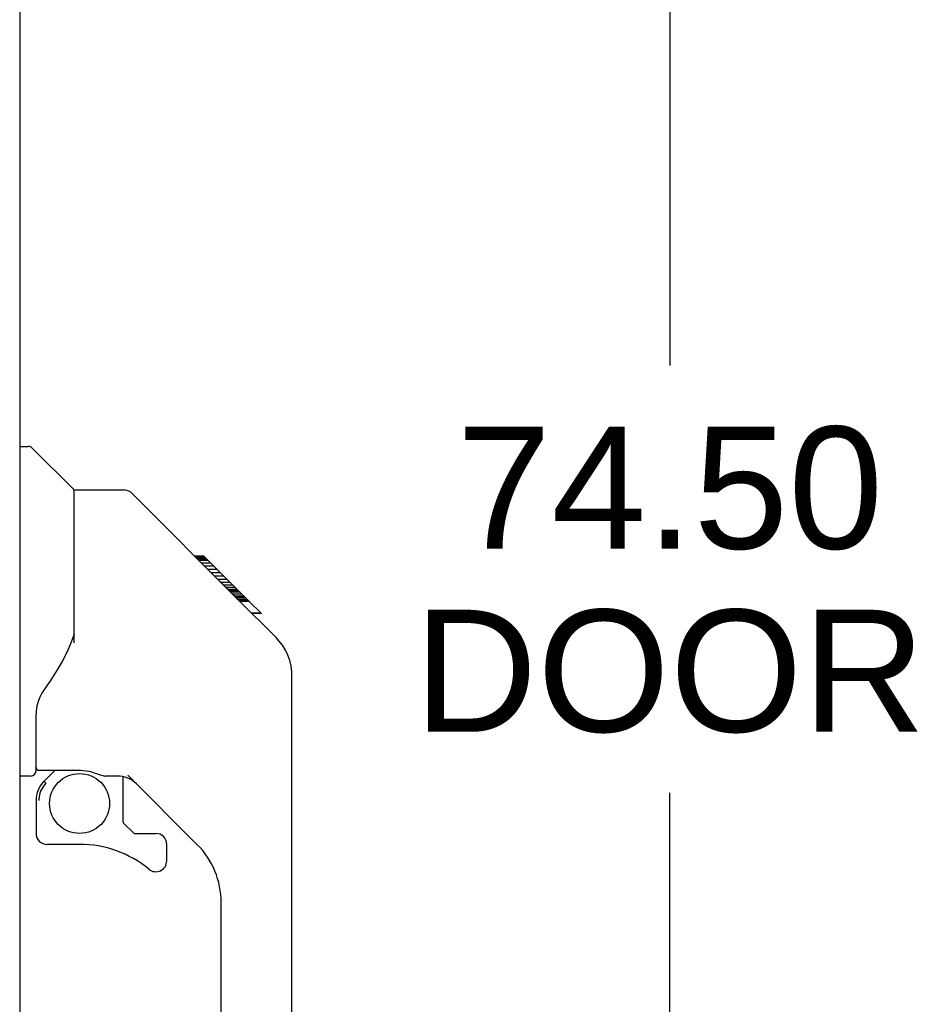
# Model space of a CAD drawing. Header units: inches. Extents: x 0 to 200, y 0 to 129.
# Tile 40 of 94: x 30.47 to 37.01, y 46.49 to 53.61. Entities that reach past the tile are written whole.
import ezdxf

# ---------------------------------------------------------------- set-up
doc = ezdxf.new("R2010")
doc.units = ezdxf.units.IN
doc.header["$LTSCALE"] = 11
doc.header["$MEASUREMENT"] = 0
doc.layers.get('0').update_dxf_attribs({"linetype": 'CONTINUOUS'})
doc.layers.add('DIMENSIONS', color=7, linetype='CONTINUOUS')
doc.layers.add('DOOR_ASSEMBLY', color=7, linetype='CONTINUOUS')
doc.styles.get("Standard").update_dxf_attribs({"font": 'arial.ttf'})
doc.dimstyles.new('DIMSTYLE_1', dxfattribs={"dimtxt": 0.882353, "dimasz": 1.176471, "dimexe": 0.09, "dimexo": 0.07, "dimgap": 0.0375, "dimtad": 0, "dimtih": 1, "dimtoh": 1, "dimzin": 4, "dimdsep": 46, "dimtxsty": 'Standard', "dimblk": '_FILLED', "dimblk1": '_FILLED', "dimblk2": '_FILLED', "dimcen": 0.09, "dimadec": 3, "dimazin": 1, "dimtfac": 1, "dimtdec": 3, "dimtofl": 0, "dimtmove": 0, "dimatfit": 3, "dimldrblk": '_FILLED', "dimfxl": 0, "dimtolj": 1, "dimtzin": 4, "dimarcsym": 0})

# ---------------------------------------------------------------- blocks, each defined once
blk = doc.blocks.new('_FILLED')
at = {"color": 0, "linetype": 'ByBlock'}
blk.add_solid([(0, 0), (-1, 0.2), (-1, -0.2)], dxfattribs=at)
blk = doc.blocks.new('*D9')
at = {"layer": 'DIMENSIONS', "color": 2, "linetype": 'Continuous'}
for p, q in [((31.0443, 86.7708), (36.2267, 86.7708)), ((35.1679, 86.7708), (35.1679, 51.1096)), ((35.1679, 12.2708), (35.1679, 48.0213)), ((31.0443, 12.2708), (36.2267, 12.2708))]:
    blk.add_line(p, q, dxfattribs=at)
at = {"layer": 'DIMENSIONS', "color": 2, "linetype": 'Continuous', "xscale": 1.1764705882, "yscale": 1.1764705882, "zscale": 1.1764705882}
for p, rotation in [((35.1679, 86.7708), 90), ((35.1679, 12.2708), 270)]:
    blk.add_blockref('_FILLED', p, dxfattribs=dict(at, rotation=rotation))
at = {"layer": 'DIMENSIONS', "color": 2, "linetype": 'Continuous', "insert": (35.1679, 50.6684), "char_height": 0.88235, "width": 3.693418, "attachment_point": 2, "line_spacing_factor": 0.9}
blk.add_mtext('74.50\\PDOOR', dxfattribs=at)

msp = doc.modelspace()

# ---------------------------------------------------------------- linework, layer by layer
at = {"layer": 'DOOR_ASSEMBLY', "color": 3, "linetype": 'Continuous'}
msp.add_line((30.4673, 59.7708), (30.4673, 39.2708), dxfattribs=at)
at = {"layer": 'DOOR_ASSEMBLY', "color": 7, "linetype": 'Continuous'}
for p, q in [((30.4673, 50.5248), (30.5297, 50.5248)), ((30.8552, 50.2156), (30.5575, 50.5132)), ((31.2221, 50.2098), (30.861, 50.2098)), ((30.861, 49.1054), (30.861, 50.2098)), ((32.0427, 49.4218), (31.2777, 50.1867)), ((31.799, 49.7323), (31.7322, 49.7323)), ((31.8064, 49.7249), (31.7396, 49.7249)), ((31.8161, 49.7152), (31.7493, 49.7152)), ((31.8226, 49.7086), (31.7558, 49.7086)), ((31.8306, 49.7007), (31.7638, 49.7007)), ((31.8503, 49.681), (31.7834, 49.681)), ((31.799, 49.7323), (32.1258, 49.4055)), ((31.8728, 49.6585), (31.806, 49.6585)), ((31.8962, 49.6351), (31.8293, 49.6351)), ((31.9198, 49.6115), (31.853, 49.6115)), ((31.9437, 49.5876), (31.8769, 49.5876)), ((31.9672, 49.5641), (31.9004, 49.5641)), ((31.9895, 49.5418), (31.9227, 49.5418)), ((32.0097, 49.5216), (31.9428, 49.5216)), ((32.027, 49.5043), (31.9602, 49.5043)), ((32.0401, 49.4912), (31.9733, 49.4912)), ((32.0443, 49.487), (31.9775, 49.487)), ((32.0463, 49.485), (31.9795, 49.485)), ((32.0468, 49.4845), (31.9799, 49.4845)), ((32.0475, 49.4838), (31.9807, 49.4838)), ((32.0294, 49.4345), (31.9811, 49.4831)), ((32.0499, 49.4814), (31.9831, 49.4814)), ((32.0545, 49.4768), (31.9876, 49.4768)), ((32.0604, 49.4709), (31.9936, 49.4709)), ((32.0739, 49.4573), (32.0071, 49.4573)), ((32.0891, 49.4422), (32.0223, 49.4422)), ((32.0424, 49.4215), (32.0294, 49.4345)), ((32.0966, 49.4346), (32.0298, 49.4346)), ((32.1035, 49.4277), (32.0367, 49.4277)), ((32.0424, 49.4215), (32.3208, 49.1431)), ((32.1156, 49.4157), (32.0488, 49.4157)), ((32.1209, 49.4104), (32.0541, 49.4104)), ((32.1243, 49.407), (32.0575, 49.407)), ((32.1255, 49.4058), (32.0595, 49.4058)), ((32.1258, 49.4055), (32.0595, 49.4055)), ((32.1263, 49.405), (32.0595, 49.405)), ((32.2147, 49.3166), (32.1263, 49.405)), ((32.1437, 49.3208), (32.2105, 49.3208)), ((32.2121, 49.3191), (32.1453, 49.3191)), ((32.2147, 49.3166), (32.1478, 49.3166)), ((32.3414, 49.1209), (32.3208, 49.1431)), ((32.4358, 48.8656), (32.4346, 48.8958)), ((32.4358, 44.7626), (32.4358, 48.8656)), ((30.5854, 48.1822), (30.5854, 48.5892)), ((30.6051, 48.1842), (30.9003, 48.1842)), ((30.643, 48.1044), (30.7228, 48.1842)), ((30.546, 48.1429), (30.4673, 48.1429)), ((31.1731, 48.1429), (31.0854, 48.1429)), ((31.2153, 47.8113), (31.2153, 48.1382)), ((31.751, 47.6466), (31.2495, 48.148)), ((30.6491, 48.0986), (30.646, 48.1017)), ((30.653, 48.0948), (30.6491, 48.0986)), ((30.6573, 48.0905), (30.653, 48.0948)), ((30.5854, 47.9653), (30.5854, 47.7276)), ((31.2188, 47.8029), (31.2906, 47.7311)), ((31.2989, 47.7276), (31.4515, 47.7276)), ((30.9003, 47.6489), (30.6641, 47.6489)), ((31.5303, 47.5296), (31.5303, 47.6489)), ((31.924, 44.6772), (31.924, 47.229))]:
    msp.add_line(p, q, dxfattribs=at)
for points in [[(31.2777, 50.1867), (31.2701, 50.1935), (31.2615, 50.1992), (31.2523, 50.2038), (31.2426, 50.2071), (31.2324, 50.2091), (31.2221, 50.2098)], [(31.9811, 49.4831), (31.9596, 49.5047), (31.938, 49.5264), (31.9162, 49.5482)], [(30.861, 49.1678), (30.84, 49.11), (30.8096, 49.0412), (30.7732, 48.9708), (30.7311, 48.8987), (30.684, 48.8254), (30.6386, 48.7598)], [(32.4358, 48.8656), (32.4346, 48.8954), (32.4293, 48.9364), (32.4197, 48.9769), (32.4059, 49.0158), (32.3881, 49.053), (32.3664, 49.0883), (32.3414, 49.1209)], [(30.6386, 48.7598), (30.6275, 48.7428), (30.6124, 48.7139), (30.6, 48.6818), (30.5912, 48.6478), (30.5864, 48.6136), (30.5854, 48.5892)], [(30.9003, 48.1842), (30.9081, 48.1841), (30.9276, 48.183), (30.948, 48.1806), (30.9684, 48.1769), (30.9876, 48.1722), (31.0055, 48.167), (31.0215, 48.1617), (31.0356, 48.1567), (31.0479, 48.1523), (31.0585, 48.1486), (31.0676, 48.1458), (31.0757, 48.1439), (31.0835, 48.1429), (31.0851, 48.1429)], [(30.6573, 48.0905), (30.6478, 48.0803), (30.6392, 48.0694), (30.6315, 48.0578), (30.6247, 48.0457), (30.6189, 48.0331), (30.6141, 48.02), (30.6103, 48.0066), (30.6076, 47.993), (30.606, 47.9792), (30.6054, 47.9653)], [(30.646, 48.1017), (30.6447, 48.1029), (30.6438, 48.1038), (30.6432, 48.1043), (30.643, 48.1044)]]:
    msp.add_lwpolyline(points, dxfattribs=at)
msp.add_circle((30.9003, 47.9442), 0.2165, dxfattribs=at)
for centre, radius, start, end in [((30.5297, 50.4854), 0.0394, 45, 90), ((30.8413, 50.2017), 0.0197, 7.5, 45), ((32.0027, 48.8493), 0.4331, 42.23856, 42.72732), ((30.6051, 48.2039), 0.0197, 180, 270), ((30.546, 48.1822), 0.0394, 270, 360), ((31.1731, 47.946), 0.1969, 45, 90), ((30.7822, 47.9653), 0.1969, 135, 180), ((31.2271, 47.8113), 0.0118, 180, 225), ((30.6641, 47.7276), 0.0787, 180, 270), ((31.2989, 47.7394), 0.0118, 225, 270), ((31.4515, 47.6489), 0.0787, 0, 90), ((30.9003, 46.8615), 0.7874, 50.4788, 90), ((31.3334, 47.229), 0.5906, 0, 45), ((31.4515, 47.5296), 0.0787, 230.4788, 360)]:
    msp.add_arc(centre, radius, start, end, dxfattribs=at)

# ---------------------------------------------------------------- dimensions: what is measured, and where the dimension line sits
at = {"layer": 'DIMENSIONS', "color": 2, "linetype": 'Continuous'}
dim = msp.add_linear_dim(base=(35.1679, 12.2708), p1=(30.9743, 86.7708), p2=(30.9743, 12.2708), angle=270, text='<>\\PDOOR', dimstyle='DIMSTYLE_1', dxfattribs=at)
dim.commit()
dim.dimension.update_dxf_attribs({"geometry": '*D9', "text_midpoint": (35.1679, 49.5655), "dimtype": 160})

doc.saveas('drawing.dxf')
